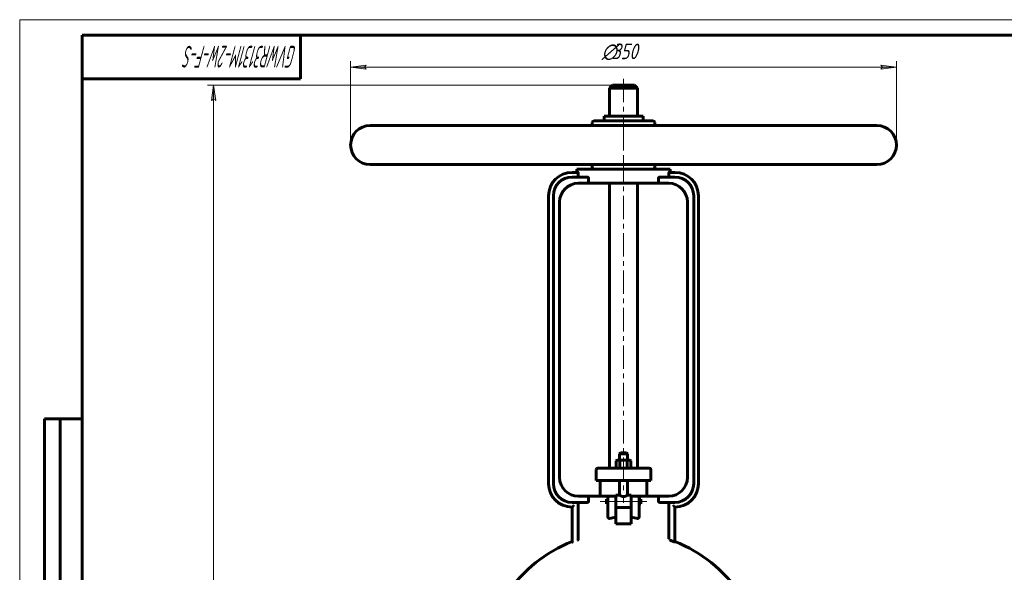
# Model space of a CAD drawing. Header units: millimetres. Extents: x 0 to 594, y 0 to 420.
# Tile 6 of 8: x 0 to 316, y 243 to 420. Entities that reach past the tile are written whole.
import ezdxf

# ---------------------------------------------------------------- set-up
doc = ezdxf.new("R2010")
doc.units = ezdxf.units.MM
for name, pattern in [('K5LT-1', [0]), ('K5LT_AXLED', [12, 7.5, -1.5, 1.5, -1.5]), ('K5LT_BASIC', [0]), ('K5LT_THIN', [0])]:
    doc.linetypes.add(name, pattern=pattern)
doc.layers.add('Системный слой', color=7, linetype='Continuous')
doc.layers.add('Системный слой (1)', color=251, linetype='Continuous', true_color=0x6c6c6c)
doc.styles.add('KDIMTEXTSTYLE', font='GOST_AU.SHX', dxfattribs={"width": 0.96, "oblique": 15, "height": 5})
doc.styles.add('KTEXTSTYLE', font='GOST_AU.SHX', dxfattribs={"width": 0.56, "height": 5})
doc.dimstyles.new('KDIMSTYLE (0.50)', dxfattribs={"dimtxt": 5, "dimasz": 1, "dimexe": 2, "dimexo": 0, "dimgap": 1, "dimtad": 1, "dimlfac": 2, "dimtxsty": 'KDIMTEXTSTYLE', "dimsah": 1, "dimcen": 0, "dimdle": 1, "dimadec": 0, "dimazin": 0, "dimtfac": 0.667, "dimtmove": 0, "dimatfit": 3, "dimfxl": 1, "dimtvp": 1, "dimtolj": 1, "dimtzin": 0, "dimarcsym": 0})

# ---------------------------------------------------------------- blocks, each defined once
blk = doc.blocks.new('U12')
at = {"layer": 'Системный слой (1)', "color": 143, "linetype": 'K5LT_BASIC', "lineweight": 60, "true_color": 0x33acca}
for p, q in [((193.61, 399.03), (190.11, 399.03)), ((197.11, 399.03), (193.61, 399.03))]:
    blk.add_line(p, q, dxfattribs=at)
blk = doc.blocks.new('U22')
at = {"layer": 'Системный слой (1)', "color": 143, "linetype": 'K5LT_BASIC', "lineweight": 60, "true_color": 0x33acca}
for p, q in [((199.11, 266.23), (199.11, 265.48)), ((199.11, 265.48), (199.11, 264.73))]:
    blk.add_line(p, q, dxfattribs=at)
blk = doc.blocks.new('U25')
at = {"layer": 'Системный слой (1)', "color": 143, "linetype": 'K5LT_BASIC', "lineweight": 60, "true_color": 0x33acca}
for start, end in [(111.5102, 145.8516), (34.1484, 68.4898)]:
    blk.add_arc((193.61, 210.72), 45, start, end, dxfattribs=at)
blk = doc.blocks.new('U26')
at = {"layer": 'Системный слой (1)', "color": 143, "linetype": 'K5LT_BASIC', "lineweight": 60, "true_color": 0x33acca}
for p, q in [((193.61, 281.03), (192.61, 281.03)), ((194.61, 281.03), (193.61, 281.03))]:
    blk.add_line(p, q, dxfattribs=at)
blk = doc.blocks.new('U32')
at = {"layer": 'Системный слой (1)', "color": 143, "linetype": 'K5LT_BASIC', "lineweight": 60, "true_color": 0x33acca}
for p, q in [((188.11, 265.48), (188.11, 266.23)), ((188.11, 264.73), (188.11, 265.48))]:
    blk.add_line(p, q, dxfattribs=at)
blk = doc.blocks.new('U34')
at = {"layer": 'Системный слой (1)', "color": 143, "linetype": 'K5LT_BASIC', "lineweight": 60, "true_color": 0x33acca}
for p, q in [((191.11, 267.48), (192.36, 267.48)), ((194.86, 267.48), (196.11, 267.48))]:
    blk.add_line(p, q, dxfattribs=at)
blk = doc.blocks.new('D7')
at = {"layer": 'Системный слой (1)'}
for points in [[(111.11, 404.08), (110.61, 404.74), (111.11, 405.4), (106.11, 404.74)], [(281.11, 404.74), (276.11, 405.4), (276.61, 404.74), (276.11, 404.08)]]:
    blk.add_hatch(color=7, dxfattribs=at).paths.add_polyline_path(points)
at = {"layer": 'Системный слой (1)', "color": 7, "linetype": 'K5LT_THIN', "lineweight": 18, "true_color": 0xffffff}
for p, q in [((106.11, 379.78), (106.11, 406.74)), ((106.11, 404.74), (111.11, 405.4)), ((111.11, 404.08), (106.11, 404.74)), ((111.11, 405.4), (110.61, 404.74)), ((110.61, 404.74), (111.11, 404.08)), ((276.61, 404.74), (276.11, 405.4)), ((276.11, 405.4), (281.11, 404.74)), ((281.11, 404.74), (276.11, 404.08)), ((276.11, 404.08), (276.61, 404.74)), ((281.11, 379.78), (281.11, 406.74))]:
    blk.add_line(p, q, dxfattribs=at)
blk.add_wipeout([(186.61, 405.74), (186.61, 413.13), (200.05, 413.13), (200.05, 405.74)]).dxf.layer = 'Системный слой (1)'
blk.add_line((106.11, 404.74), (281.11, 404.74), dxfattribs=at)
at = {"layer": 'Системный слой (1)', "color": 7, "char_height": 5, "attachment_point": 1, "style": 'KTEXTSTYLE'}
for s, insert in [('\\H5.0;\\W1.000;\\Q15;\\Q15;\\W0.960;∅', (186.61, 412.33)), ('\\H5.0;\\W1.000;\\Q15;\\Q15;\\W0.960;350', (189.92, 412.33))]:
    blk.add_mtext(s, dxfattribs=dict(at, insert=insert))
blk = doc.blocks.new('KDIMARROW_01')
at = {"layer": 'Системный слой'}
blk.add_hatch(color=0, dxfattribs=at).paths.add_polyline_path([(-5, -0.66), (0, 0), (-5, 0.66), (-4.5, 0)])
at = {"layer": 'Системный слой', "color": 0, "linetype": 'K5LT_THIN', "lineweight": 18}
for p, q in [((-4.5, 0), (-5, 0.66)), ((-5, 0.66), (0, 0)), ((0, 0), (-5, -0.66)), ((-5, -0.66), (-4.5, 0))]:
    blk.add_line(p, q, dxfattribs=at)
at = {"layer": 'Системный слой (1)', "color": 0, "linetype": 'K5LT_THIN', "lineweight": 18}
blk.add_line((193.61, 136.53), (193.11, 136.53), dxfattribs=at)
blk = doc.blocks.new('D8')
at = {"layer": 'Системный слой (1)'}
for points in [[(62.85, 394.03), (62.19, 399.03), (61.54, 394.03), (62.19, 394.53)], [(62.19, 74.03), (62.85, 79.03), (62.19, 78.53), (61.54, 79.03)]]:
    blk.add_hatch(color=7, dxfattribs=at).paths.add_polyline_path(points)
at = {"layer": 'Системный слой (1)', "color": 7, "linetype": 'K5LT_THIN', "lineweight": 18, "true_color": 0xffffff}
for p, q in [((197.11, 399.03), (60.19, 399.03)), ((61.54, 394.03), (62.19, 399.03)), ((62.19, 399.03), (62.85, 394.03)), ((62.19, 394.53), (61.54, 394.03)), ((62.85, 394.03), (62.19, 394.53)), ((62.19, 74.03), (61.54, 79.03)), ((61.54, 79.03), (62.19, 78.53)), ((62.19, 78.53), (62.85, 79.03)), ((62.85, 79.03), (62.19, 74.03)), ((122.11, 74.03), (60.19, 74.03))]:
    blk.add_line(p, q, dxfattribs=at)
blk.add_wipeout([(61.19, 230.99), (53.81, 230.99), (53.81, 241.63), (61.19, 241.63)]).dxf.layer = 'Системный слой (1)'
blk.add_line((62.19, 399.03), (62.19, 74.03), dxfattribs=at)
at = {"layer": 'Системный слой (1)', "color": 7, "insert": (54.61, 230.99), "char_height": 5, "attachment_point": 1, "rotation": 90, "style": 'KTEXTSTYLE'}
blk.add_mtext('\\H5.0;\\W1.000;\\Q15;\\Q15;\\W0.960;650', dxfattribs=at)
blk = doc.blocks.new('U60')
at = {"color": 7, "linetype": 'K5LT_THIN', "lineweight": 18, "true_color": 0xffffff}
for p, q in [((0, 0), (0, 420)), ((0, 420), (594, 420))]:
    blk.add_line(p, q, dxfattribs=at)
at = {"color": 143, "linetype": 'K5LT_BASIC', "lineweight": 60, "true_color": 0x33acca}
for p, q in [((20, 5), (20, 415)), ((20, 415), (589, 415)), ((90, 415), (90, 401)), ((90, 401), (20, 401)), ((8, 172), (8, 292)), ((20, 292), (8, 292)), ((13, 172), (13, 292))]:
    blk.add_line(p, q, dxfattribs=at)
at = {"color": 7, "insert": (88.88, 404.64), "char_height": 7, "attachment_point": 1, "rotation": 180, "style": 'KTEXTSTYLE'}
blk.add_mtext('\\H5.0;\\W1.000;\\Q15;\\Q15;\\W0.507;\\H7.00;GVWR3131M-2W-F-S', dxfattribs=at)

msp = doc.modelspace()

# ---------------------------------------------------------------- linework, layer by layer
at = {"layer": 'Системный слой (1)', "color": 30, "linetype": 'K5LT_AXLED', "lineweight": 18, "true_color": 0xff8000}
for p, q in [((193.6093, 401.0317), (193.6093, 384.0317)), ((193.6093, 385.5317), (193.6093, 374.0317)), ((193.6093, 375.5317), (193.6093, 265.0375)), ((186.1093, 265.4763), (190.6093, 265.4763)), ((189.1093, 265.4763), (198.1093, 265.4763)), ((196.6093, 265.4763), (201.1093, 265.4763))]:
    msp.add_line(p, q, dxfattribs=at)
at = {"layer": 'Системный слой (1)', "color": 143, "linetype": 'K5LT_BASIC', "lineweight": 60, "true_color": 0x33acca}
for p, q in [((190.1093, 399.0317), (189.1093, 398.0317)), ((189.1093, 398.0317), (193.6093, 398.0317)), ((189.1093, 389.0317), (189.1093, 398.0317)), ((193.6093, 398.0317), (198.1093, 398.0317)), ((197.1093, 399.0317), (198.1093, 398.0317)), ((198.1093, 389.0317), (198.1093, 398.0317)), ((187.3593, 389.0317), (199.8593, 389.0317)), ((187.3593, 387.5317), (187.3593, 389.0317)), ((199.8593, 387.5317), (199.8593, 389.0317)), ((274.8593, 386.0317), (112.3593, 386.0317)), ((183.6093, 386.0317), (183.6093, 387.0317)), ((203.1093, 387.5317), (184.1093, 387.5317)), ((203.6093, 386.0317), (203.6093, 387.0317)), ((274.8593, 373.5317), (112.3593, 373.5317)), ((183.6093, 372.5317), (183.6093, 373.5317)), ((203.6093, 372.5317), (203.6093, 373.5317)), ((178.9656, 371.0317), (177.1093, 371.0317)), ((182.0011, 369.5317), (177.1093, 369.5317)), ((178.6093, 371.0317), (178.6093, 372.0317)), ((178.6093, 372.0317), (208.6093, 372.0317)), ((179.0856, 370.0317), (179.0856, 370.5317)), ((210.1093, 369.5317), (205.2175, 369.5317)), ((208.133, 370.5317), (208.133, 370.0317)), ((210.1093, 371.0317), (208.253, 371.0317)), ((208.6093, 371.0317), (208.6093, 372.0317)), ((179.1093, 367.5317), (182.4289, 367.5317)), ((182.4289, 367.5317), (182.4289, 369.0317)), ((204.7896, 367.5317), (182.4289, 367.5317)), ((189.1093, 276.1567), (189.1093, 367.5317)), ((198.1093, 276.1567), (198.1093, 367.5317)), ((204.7896, 369.0317), (204.7896, 367.5317)), ((204.7896, 367.5317), (208.1093, 367.5317)), ((169.6093, 363.5317), (169.6093, 271.1567)), ((171.1093, 363.5317), (171.1093, 271.1567)), ((216.1093, 363.5317), (216.1093, 271.1567)), ((217.6093, 363.5317), (217.6093, 271.1567)), ((173.1093, 361.5317), (173.1093, 273.1567)), ((214.1093, 361.5317), (214.1093, 273.1567)), ((192.6093, 281.0317), (192.3593, 280.7817)), ((194.6093, 281.0317), (194.8593, 280.7817)), ((191.6093, 278.7067), (191.2999, 278.5281)), ((191.2999, 276.3354), (191.2999, 278.5281)), ((191.6093, 278.7067), (191.8772, 278.7067)), ((191.8772, 278.7067), (193.6093, 278.7067)), ((192.3593, 280.7817), (193.6093, 280.7817)), ((192.3593, 278.7067), (192.3593, 280.7817)), ((192.4546, 276.3354), (192.4546, 278.5281)), ((193.6093, 280.7817), (194.8593, 280.7817)), ((193.6093, 278.7067), (195.3413, 278.7067)), ((194.764, 276.3354), (194.764, 278.5281)), ((194.8593, 278.7067), (194.8593, 280.7817)), ((195.3413, 278.7067), (195.6093, 278.7067)), ((195.6093, 278.7067), (195.9187, 278.5281)), ((195.9187, 276.3354), (195.9187, 278.5281)), ((184.8593, 272.1567), (184.8593, 275.6567)), ((185.6437, 276.1567), (185.3593, 276.1567)), ((190.4713, 276.1567), (185.6437, 276.1567)), ((196.7472, 276.1567), (190.4713, 276.1567)), ((191.6093, 276.1567), (191.2999, 276.3354)), ((195.6093, 276.1567), (195.9187, 276.3354)), ((201.5748, 276.1567), (196.7472, 276.1567)), ((201.8593, 276.1567), (201.5748, 276.1567)), ((202.3593, 272.1567), (202.3593, 275.6567)), ((184.8593, 272.1567), (185.1609, 272.1567)), ((185.1609, 272.1567), (189.9886, 272.1567)), ((186.1093, 267.1567), (186.1093, 272.1567)), ((189.9886, 272.1567), (197.23, 272.1567)), ((192.3593, 267.4763), (192.3593, 272.1567)), ((194.8593, 267.4763), (194.8593, 272.1567)), ((197.23, 272.1567), (202.0576, 272.1567)), ((201.1093, 267.1567), (201.1093, 272.1567)), ((202.0576, 272.1567), (202.3593, 272.1567)), ((183.1093, 267.1567), (179.1093, 267.1567)), ((182.4289, 266.6567), (182.4289, 265.6567)), ((189.1093, 267.1567), (183.1093, 267.1567)), ((188.1093, 266.2263), (188.6093, 266.2263)), ((188.6093, 266.6567), (188.6093, 264.8247)), ((191.1093, 267.1567), (189.1093, 267.1567)), ((191.1093, 267.4763), (191.1093, 267.1289)), ((191.1093, 264.4333), (191.1093, 267.1289)), ((196.1093, 267.4763), (196.1093, 267.1289)), ((198.1093, 267.1567), (196.1093, 267.1567)), ((196.1093, 267.1289), (196.1093, 264.4333)), ((204.1093, 267.1567), (198.1093, 267.1567)), ((198.6093, 264.8247), (198.6093, 266.6567)), ((198.6093, 266.2263), (199.1093, 266.2263)), ((208.1093, 267.1567), (204.1093, 267.1567)), ((204.7896, 265.6567), (204.7896, 266.6567)), ((177.1093, 265.1567), (182.0011, 265.1567)), ((177.1093, 263.6567), (177.1093, 253.0988)), ((179.0856, 264.6567), (179.0856, 253.6272)), ((188.1093, 264.7263), (188.6093, 264.7263)), ((188.6093, 264.8247), (188.6093, 260.5191)), ((191.1093, 264.4333), (191.1093, 263.5001)), ((191.1093, 260.3502), (191.1093, 263.5001)), ((191.1093, 263.4763), (196.1093, 263.4763)), ((196.1093, 264.4333), (196.1093, 263.5001)), ((196.1093, 263.5001), (196.1093, 260.3502)), ((198.6093, 260.5191), (198.6093, 264.8247)), ((198.6093, 264.7263), (199.1093, 264.7263)), ((205.2175, 265.1567), (210.1093, 265.1567)), ((208.133, 253.4959), (208.133, 264.6567)), ((210.1093, 252.4569), (210.1093, 263.6567)), ((191.1093, 258.2817), (191.1093, 260.3502)), ((196.1093, 260.3502), (196.1093, 258.2817)), ((196.1093, 258.2817), (191.1093, 258.2817)), ((177.1093, 253.0988), (177.1093, 252.4399))]:
    msp.add_line(p, q, dxfattribs=at)
for centre, radius, start, end in [((112.3593, 379.7817), 6.25, 90, 270), ((184.1093, 387.0317), 0.5, 90, 180), ((203.1093, 387.0317), 0.5, 0, 90), ((274.8593, 379.7817), 6.25, 270, 90), ((177.1093, 363.5317), 7.5, 90, 180), ((177.1093, 363.5317), 6, 90, 180), ((184.1093, 372.5317), 0.5, 180, 270), ((203.1093, 372.5317), 0.5, 270, 0), ((210.1093, 363.5317), 7.5, 0, 90), ((210.1093, 363.5317), 6, 0, 90), ((179.1093, 361.5317), 6, 90, 180), ((208.1093, 361.5317), 6, 0, 90), ((185.3593, 275.6567), 0.5, 90, 180), ((201.8593, 275.6567), 0.5, 0, 90), ((179.1093, 273.1567), 6, 180, 270), ((208.1093, 273.1567), 6, 270, 0), ((177.1093, 271.1567), 7.5, 180, 270), ((177.1093, 271.1567), 6, 180, 270), ((210.1093, 271.1567), 6, 270, 0), ((210.1093, 271.1567), 7.5, 270, 0), ((189.1093, 266.6567), 0.5, 90, 180), ((198.1093, 266.6567), 0.5, 0, 90), ((193.6093, 210.7174), 44.8435, 69.096406, 70.64244)]:
    msp.add_arc(centre, radius, start, end, dxfattribs=at)
for start_param, end_param in [(4.87983706, 5.01708163), (4.40769633, 4.5449409)]:
    msp.add_ellipse((193.6093, 250.4901), major_axis=(-15, 0), ratio=0.66666667, start_param=start_param, end_param=end_param, dxfattribs=at)
for points, knots in [([(178.9656, 371.0317), (178.9711, 371.0317), (178.9821, 371.0281), (179.0008, 371.0097), (179.0182, 370.9789), (179.0333, 370.9394), (179.0428, 370.9078), (179.0505, 370.8778), (179.0574, 370.8471), (179.0637, 370.8129), (179.0696, 370.775), (179.0763, 370.7226), (179.0836, 370.6388), (179.0856, 370.5692), (179.0856, 370.5317)], [0, 0, 0, 0, 1.50897602, 2.85732691, 4.772001, 5.9989898, 7.06928199, 7.68638813, 8.55024532, 9.50701008, 10.10607958, 11.05663994, 12.79257324, 15, 15, 15, 15]), ([(179.0856, 370.0317), (179.0856, 369.9933), (179.0873, 369.934), (179.0939, 369.8505), (179.1006, 369.7955), (179.1096, 369.7408), (179.1183, 369.7), (179.1265, 369.6695), (179.1348, 369.6421), (179.1471, 369.608), (179.166, 369.5714), (179.1875, 369.5456), (179.2069, 369.5338), (179.2189, 369.5317), (179.2239, 369.5317)], [0, 0, 0, 0, 2.24703565, 3.34504904, 4.83324019, 5.60634463, 6.96019524, 7.81780387, 8.17219897, 9.38681017, 11.06359566, 12.54780493, 13.95195161, 15, 15, 15, 15]), ([(182.0011, 369.5317), (182.0224, 369.5317), (182.0619, 369.5281), (182.1242, 369.5111), (182.188, 369.4816), (182.2452, 369.4408), (182.2873, 369.3999), (182.3139, 369.3688), (182.3322, 369.3441), (182.351, 369.3155), (182.3681, 369.2854), (182.3863, 369.2465), (182.4024, 369.2041), (182.418, 369.1478), (182.4272, 369.0882), (182.4289, 369.0481), (182.4289, 369.0317)], [0, 0, 0, 0, 1.95387468, 3.5092984, 5.40393937, 7.53998173, 8.81170285, 9.68692247, 10.46754881, 10.94668925, 11.98875089, 12.66486016, 13.56133282, 14.68909358, 16.04713853, 17, 17, 17, 17]), ([(204.7896, 369.0317), (204.7896, 369.0505), (204.7915, 369.0881), (204.7985, 369.1335), (204.8079, 369.175), (204.8216, 369.2211), (204.8444, 369.275), (204.8697, 369.3194), (204.8932, 369.3539), (204.9169, 369.3839), (204.9465, 369.4154), (204.9804, 369.4453), (205.0262, 369.478), (205.0851, 369.5082), (205.1533, 369.5279), (205.1974, 369.5317), (205.2175, 369.5317)], [0, 0, 0, 0, 1.09322398, 2.16357092, 2.62686896, 3.54480969, 4.96118065, 6.13319312, 6.79557026, 7.76812179, 8.83455351, 9.9515855, 11.10176544, 13.08196588, 15.15233106, 17, 17, 17, 17]), ([(207.9946, 369.5317), (208.002, 369.5317), (208.0164, 369.5354), (208.04, 369.5541), (208.0607, 369.5853), (208.0774, 369.6238), (208.0875, 369.6537), (208.0953, 369.681), (208.1009, 369.7039), (208.1074, 369.7342), (208.1141, 369.7705), (208.1209, 369.8193), (208.1269, 369.876), (208.1317, 369.9475), (208.133, 370.0019), (208.133, 370.0317)], [0, 0, 0, 0, 1.64020696, 3.10290075, 5.16778989, 6.48184678, 7.46019021, 8.1161277, 8.98211405, 9.41214888, 10.52615584, 11.63265443, 12.70436999, 14.13704272, 16, 16, 16, 16]), ([(208.133, 370.5317), (208.133, 370.5701), (208.1347, 370.6295), (208.1413, 370.7131), (208.1478, 370.7682), (208.1565, 370.8231), (208.1646, 370.8639), (208.1722, 370.8946), (208.1798, 370.9219), (208.1909, 370.956), (208.2071, 370.9924), (208.2249, 371.0179), (208.2401, 371.0297), (208.2492, 371.0317), (208.253, 371.0317)], [0, 0, 0, 0, 2.25961629, 3.36477591, 4.86395425, 5.64298724, 7.00683073, 7.86993881, 8.22611126, 9.44386707, 11.11532034, 12.58672634, 13.97005848, 15, 15, 15, 15]), ([(191.8772, 278.7067), (191.8357, 278.7067), (191.7564, 278.701), (191.6352, 278.676), (191.4881, 278.6268), (191.3735, 278.5706), (191.2999, 278.5281)], [0, 0, 0, 0, 1.56500174, 3.0195253, 4.59093933, 7, 7, 7, 7]), ([(192.4546, 278.5281), (192.3916, 278.5644), (192.2856, 278.6178), (192.1526, 278.666), (192.0423, 278.693), (191.9543, 278.7047), (191.8981, 278.7067), (191.8772, 278.7067)], [0, 0, 0, 0, 2.35900254, 4.17100942, 5.56387852, 7.10137524, 8, 8, 8, 8]), ([(195.3413, 278.7067), (195.2998, 278.7067), (195.2205, 278.701), (195.0993, 278.676), (194.9522, 278.6268), (194.8376, 278.5706), (194.764, 278.5281)], [0, 0, 0, 0, 1.56500174, 3.0195253, 4.59093933, 7, 7, 7, 7]), ([(195.9187, 278.5281), (195.8557, 278.5644), (195.7497, 278.6178), (195.6167, 278.666), (195.5064, 278.693), (195.4184, 278.7047), (195.3622, 278.7067), (195.3413, 278.7067)], [0, 0, 0, 0, 2.35900254, 4.17100942, 5.56387852, 7.10137524, 8, 8, 8, 8]), ([(191.2999, 276.3354), (191.3628, 276.299), (191.4688, 276.2457), (191.6019, 276.1975), (191.7121, 276.1705), (191.8002, 276.1588), (191.8564, 276.1567), (191.8772, 276.1567)], [0, 0, 0, 0, 2.35900254, 4.17100942, 5.56387852, 7.10137524, 8, 8, 8, 8]), ([(191.8772, 276.1567), (191.9187, 276.1567), (191.9981, 276.1625), (192.1192, 276.1875), (192.2664, 276.2367), (192.381, 276.2929), (192.4546, 276.3354)], [0, 0, 0, 0, 1.56500174, 3.0195253, 4.59093933, 7, 7, 7, 7]), ([(194.764, 276.3354), (194.8269, 276.299), (194.9329, 276.2457), (195.066, 276.1975), (195.1762, 276.1705), (195.2643, 276.1588), (195.3205, 276.1567), (195.3413, 276.1567)], [0, 0, 0, 0, 2.35900254, 4.17100942, 5.56387852, 7.10137524, 8, 8, 8, 8]), ([(195.3413, 276.1567), (195.3829, 276.1567), (195.4622, 276.1625), (195.5834, 276.1875), (195.7305, 276.2367), (195.8451, 276.2929), (195.9187, 276.3354)], [0, 0, 0, 0, 1.56500174, 3.0195253, 4.59093933, 7, 7, 7, 7]), ([(182.4289, 265.6567), (182.4289, 265.638), (182.427, 265.6004), (182.4201, 265.5549), (182.4106, 265.5134), (182.3969, 265.4674), (182.3741, 265.4134), (182.3489, 265.3691), (182.3253, 265.3345), (182.3016, 265.3045), (182.272, 265.273), (182.2381, 265.2432), (182.1923, 265.2105), (182.1335, 265.1802), (182.0653, 265.1606), (182.0212, 265.1567), (182.0011, 265.1567)], [0, 0, 0, 0, 1.09322398, 2.16357092, 2.62686896, 3.54480969, 4.96118065, 6.13319312, 6.79557026, 7.76812179, 8.83455351, 9.9515855, 11.10176544, 13.08196588, 15.15233106, 17, 17, 17, 17]), ([(194.8593, 267.4763), (194.8592, 267.4762), (194.8492, 267.47), (194.8065, 267.4436), (194.7434, 267.4056), (194.6573, 267.3562), (194.5659, 267.3067), (194.4568, 267.2519), (194.3415, 267.1993), (194.2255, 267.1538), (194.132, 267.1222), (194.0429, 267.0957), (193.9336, 267.0692), (193.8037, 267.0477), (193.6729, 267.0371), (193.5452, 267.0371), (193.4253, 267.0469), (193.2984, 267.0665), (193.1615, 267.0983), (193.024, 267.1421), (192.9139, 267.1847), (192.8089, 267.2299), (192.7146, 267.275), (192.6156, 267.3264), (192.5228, 267.3778), (192.4437, 267.4244), (192.3952, 267.454), (192.3664, 267.4718), (192.3593, 267.4762), (192.3593, 267.4763)], [0, 0, 0, 0, 1.49507135, 2.75551044, 4.2136036, 5.41993119, 6.80111181, 7.75631926, 9.12733622, 10.31385798, 10.95411205, 11.55423862, 12.54330313, 13.57621351, 14.53996688, 15.47119346, 16.41244764, 17.22360251, 18.37896966, 19.66951167, 20.71569766, 21.39860349, 22.74141462, 23.7206183, 24.94979457, 26.5643928, 27.85120329, 28.64623879, 30, 30, 30, 30]), ([(205.2175, 265.1567), (205.1962, 265.1567), (205.1566, 265.1604), (205.0944, 265.1774), (205.0305, 265.2069), (204.9733, 265.2476), (204.9312, 265.2886), (204.9046, 265.3196), (204.8864, 265.3443), (204.8675, 265.373), (204.8504, 265.4031), (204.8323, 265.442), (204.8161, 265.4844), (204.8005, 265.5407), (204.7914, 265.6003), (204.7896, 265.6404), (204.7896, 265.6567)], [0, 0, 0, 0, 1.95387468, 3.5092984, 5.40393937, 7.53998173, 8.81170285, 9.68692247, 10.46754881, 10.94668925, 11.98875089, 12.66486016, 13.56133282, 14.68909358, 16.04713853, 17, 17, 17, 17]), ([(177.6093, 264.1746), (177.5648, 264.1269), (177.487, 264.0442), (177.3796, 263.9319), (177.2966, 263.8463), (177.2314, 263.7798), (177.1901, 263.738), (177.162, 263.7096), (177.142, 263.6896), (177.125, 263.6725), (177.1125, 263.66), (177.1093, 263.6568), (177.1093, 263.6567)], [0, 0, 0, 0, 2.61818936, 4.53379203, 6.43673911, 7.85547841, 9.05170227, 9.70081835, 10.43578059, 11.19788467, 12.01465483, 13, 13, 13, 13]), ([(179.2239, 265.1567), (179.2165, 265.1567), (179.2022, 265.1531), (179.1786, 265.1343), (179.1578, 265.1032), (179.1411, 265.0646), (179.1311, 265.0348), (179.1233, 265.0074), (179.1176, 264.9846), (179.1111, 264.9543), (179.1045, 264.918), (179.0976, 264.8691), (179.0916, 264.8124), (179.0868, 264.7409), (179.0856, 264.6865), (179.0856, 264.6567)], [0, 0, 0, 0, 1.64020696, 3.10290075, 5.16778989, 6.48184678, 7.46019021, 8.1161277, 8.98211405, 9.41214888, 10.52615584, 11.63265443, 12.70436999, 14.13704272, 16, 16, 16, 16]), ([(208.133, 264.6567), (208.133, 264.6951), (208.1312, 264.7544), (208.1246, 264.8379), (208.1179, 264.893), (208.1089, 264.9477), (208.1003, 264.9884), (208.0921, 265.019), (208.0838, 265.0463), (208.0714, 265.0804), (208.0526, 265.117), (208.031, 265.1428), (208.0117, 265.1547), (207.9997, 265.1567), (207.9946, 265.1567)], [0, 0, 0, 0, 2.24703565, 3.34504904, 4.83324019, 5.60634463, 6.96019524, 7.81780387, 8.17219897, 9.38681017, 11.06359566, 12.54780493, 13.95195161, 15, 15, 15, 15]), ([(209.6093, 264.1746), (209.6537, 264.1269), (209.7315, 264.0442), (209.8389, 263.9319), (209.922, 263.8463), (209.9872, 263.7798), (210.0284, 263.738), (210.0565, 263.7096), (210.0765, 263.6896), (210.0935, 263.6725), (210.106, 263.66), (210.1092, 263.6568), (210.1093, 263.6567)], [0, 0, 0, 0, 2.61818936, 4.53379203, 6.43673911, 7.85547841, 9.05170227, 9.70081835, 10.43578059, 11.19788467, 12.01465483, 13, 13, 13, 13]), ([(189.1093, 260.0295), (189.0958, 260.0269), (189.0789, 260.0239), (189.0583, 260.0218), (189.0354, 260.0201), (189.0126, 260.02), (188.9788, 260.0223), (188.9562, 260.0252), (188.9227, 260.0324), (188.8912, 260.0419), (188.8581, 260.056), (188.8317, 260.07), (188.8067, 260.0857), (188.7848, 260.102), (188.7653, 260.1189), (188.7495, 260.134), (188.7243, 260.1611), (188.6967, 260.1979), (188.6751, 260.2358), (188.6601, 260.2664), (188.6501, 260.2901), (188.6383, 260.3229), (188.63, 260.3515), (188.6211, 260.3899), (188.6157, 260.4223), (188.6105, 260.4685), (188.6093, 260.4981), (188.6093, 260.5191)], [0, 0, 0, 0, 1.49292455, 1.85450166, 2.21070083, 3.93014385, 4.25018068, 5.75898928, 6.3163453, 7.83105754, 9.19669299, 10.07777982, 10.96794686, 12.30409518, 12.97834326, 13.7307808, 14.64359198, 16.92011266, 18.49452929, 19.07994648, 20.36838012, 21.06828794, 22.5501914, 23.32839147, 24.97154332, 25.81490579, 28, 28, 28, 28]), ([(198.6093, 260.5191), (198.6091, 260.5037), (198.6085, 260.483), (198.6063, 260.4522), (198.6029, 260.423), (198.5981, 260.3939), (198.5928, 260.3698), (198.5856, 260.3403), (198.5768, 260.312), (198.5615, 260.2729), (198.5468, 260.2412), (198.5227, 260.2), (198.4997, 260.1682), (198.4778, 260.1431), (198.4602, 260.1253), (198.4451, 260.1116), (198.4243, 260.0947), (198.4007, 260.078), (198.3703, 260.0609), (198.3251, 260.0401), (198.2851, 260.029), (198.24, 260.0222), (198.2184, 260.0205), (198.1859, 260.0201), (198.1639, 260.0213), (198.1356, 260.0245), (198.1202, 260.0273), (198.1093, 260.0295)], [0, 0, 0, 0, 1.60735497, 2.12010559, 3.12506269, 4.5649335, 5.05668431, 5.57313977, 7.58150776, 7.98804575, 9.77158222, 11.09535446, 12.85636678, 13.82695903, 14.61472748, 15.53406846, 16.01530853, 17.47796166, 18.58345366, 19.68249953, 22.68461335, 22.88857767, 24.45778522, 24.94987407, 26.31101368, 26.78191097, 28, 28, 28, 28]), ([(178.8671, 253.0258), (178.8956, 253.0398), (178.9359, 253.0678), (178.9854, 253.1211), (179.0195, 253.1704), (179.0478, 253.2268), (179.0669, 253.2805), (179.0797, 253.3322), (179.0907, 253.4007), (179.0923, 253.4571), (179.0897, 253.4959)], [0, 0, 0, 0, 2.37337091, 3.55134585, 4.9693868, 6.24493017, 7.37730435, 8.2247886, 9.14384116, 11, 11, 11, 11]), ([(210.1093, 252.4569), (210.1093, 252.4551), (210.1065, 252.453), (210.091, 252.4528), (210.0632, 252.4577), (210.0285, 252.4666), (209.9948, 252.4759), (209.9575, 252.487), (209.8943, 252.5071), (209.8258, 252.5302), (209.7257, 252.5656), (209.6543, 252.5922), (209.6093, 252.6094)], [0, 0, 0, 0, 1.17702986, 2.00532819, 3.85656576, 4.8900218, 5.2111423, 6.67731344, 7.7046032, 9.36258958, 10.56816685, 13, 13, 13, 13]), ([(177.4295, 252.4971), (177.4135, 252.4927), (177.3824, 252.4841), (177.3434, 252.4737), (177.3164, 252.4669), (177.2995, 252.4627), (177.2761, 252.457), (177.251, 252.451), (177.2286, 252.4461), (177.2012, 252.4404), (177.1801, 252.4364), (177.1554, 252.4331), (177.1433, 252.4319), (177.1309, 252.4315), (177.1216, 252.4319), (177.1157, 252.4332), (177.1107, 252.4357), (177.1096, 252.4377), (177.1093, 252.4399)], [0, 0, 0, 0, 1.6627887, 3.27542486, 4.31220232, 4.82213213, 5.32130342, 7.2315404, 8.12319633, 8.55845321, 11.3984976, 11.78810732, 13.66935276, 14.2677062, 15.4005751, 16.90285742, 17.18273442, 19, 19, 19, 19])]:
    msp.add_open_spline(points, degree=3, knots=knots, dxfattribs=at)
at = {"layer": 'Системный слой (1)', "color": 7, "linetype": 'K5LT-1'}
for points, knots in [([(193.6093, 278.7067), (193.5883, 278.7067), (193.5466, 278.7064), (193.4841, 278.7047), (193.4216, 278.7018), (193.3382, 278.6966), (193.234, 278.6873), (193.1288, 278.6743), (193.0436, 278.6616), (192.9793, 278.651), (192.9144, 278.6392), (192.8549, 278.6275), (192.8011, 278.6161), (192.7373, 278.602), (192.6726, 278.5866), (192.6068, 278.5699), (192.5568, 278.5567), (192.5057, 278.5427), (192.4716, 278.533), (192.4546, 278.5281)], [0.234283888, 0.234283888, 0.234283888, 0.234283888, 0.24751712, 0.260750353, 0.273983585, 0.287216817, 0.313683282, 0.340149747, 0.35338298, 0.366616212, 0.379849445, 0.393082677, 0.402518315, 0.411953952, 0.430825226, 0.440260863, 0.449696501, 0.459132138, 0.468567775, 0.468567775, 0.468567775, 0.468567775]), ([(194.764, 278.5281), (194.7452, 278.5335), (194.7072, 278.5443), (194.6499, 278.5599), (194.5929, 278.5747), (194.537, 278.5887), (194.4823, 278.6016), (194.4281, 278.6138), (194.3746, 278.6252), (194.3163, 278.6368), (194.2532, 278.6485), (194.1858, 278.6599), (194.119, 278.67), (194.056, 278.6784), (193.9967, 278.6854), (193.9227, 278.693), (193.8306, 278.7003), (193.7201, 278.7055), (193.6463, 278.7067), (193.6093, 278.7067)], [0, 0, 0, 0, 0.010652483, 0.021304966, 0.031957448, 0.042609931, 0.053262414, 0.063914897, 0.07456738, 0.085219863, 0.099075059, 0.112930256, 0.126785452, 0.140640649, 0.152346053, 0.164051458, 0.187462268, 0.210873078, 0.234283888, 0.234283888, 0.234283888, 0.234283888]), ([(192.4546, 276.3354), (192.4734, 276.3299), (192.5113, 276.3192), (192.5686, 276.3036), (192.6256, 276.2887), (192.6815, 276.2748), (192.7363, 276.2618), (192.7904, 276.2497), (192.8439, 276.2383), (192.9022, 276.2266), (192.9653, 276.2149), (193.0328, 276.2036), (193.0996, 276.1934), (193.1626, 276.185), (193.2218, 276.1781), (193.2958, 276.1705), (193.3879, 276.1632), (193.4985, 276.1579), (193.5723, 276.1567), (193.6093, 276.1567)], [0, 0, 0, 0, 0.010652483, 0.021304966, 0.031957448, 0.042609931, 0.053262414, 0.063914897, 0.07456738, 0.085219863, 0.099075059, 0.112930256, 0.126785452, 0.140640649, 0.152346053, 0.164051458, 0.187462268, 0.210873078, 0.234283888, 0.234283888, 0.234283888, 0.234283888]), ([(193.6093, 276.1567), (193.6302, 276.1567), (193.672, 276.1571), (193.7345, 276.1588), (193.7969, 276.1616), (193.8803, 276.1669), (193.9846, 276.1762), (194.0897, 276.1892), (194.175, 276.2019), (194.2393, 276.2125), (194.3042, 276.2243), (194.3636, 276.236), (194.4174, 276.2473), (194.4812, 276.2615), (194.5459, 276.2769), (194.6118, 276.2936), (194.6617, 276.3068), (194.7128, 276.3208), (194.747, 276.3304), (194.764, 276.3354)], [0.234283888, 0.234283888, 0.234283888, 0.234283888, 0.24751712, 0.260750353, 0.273983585, 0.287216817, 0.313683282, 0.340149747, 0.35338298, 0.366616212, 0.379849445, 0.393082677, 0.402518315, 0.411953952, 0.430825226, 0.440260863, 0.449696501, 0.459132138, 0.468567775, 0.468567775, 0.468567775, 0.468567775]), ([(182.4289, 266.6567), (182.4289, 266.6624), (182.4292, 266.6738), (182.4304, 266.6911), (182.4324, 266.7089), (182.435, 266.7241), (182.4376, 266.737), (182.4401, 266.7477), (182.444, 266.7627), (182.45, 266.7819), (182.4585, 266.8041), (182.466, 266.8208), (182.4714, 266.8318), (182.4747, 266.8382), (182.48, 266.8481), (182.4865, 266.8594), (182.4941, 266.8716), (182.5011, 266.8823), (182.5088, 266.8933), (182.5169, 266.9042), (182.5253, 266.9148), (182.5339, 266.9251), (182.5458, 266.9387), (182.5583, 266.9518), (182.571, 266.9641), (182.5839, 266.976), (182.5961, 266.9866), (182.6075, 266.9959), (182.6175, 267.0038), (182.6304, 267.0135), (182.6465, 267.0248), (182.6617, 267.0348), (182.6754, 267.0433), (182.6876, 267.0505), (182.7, 267.0575), (182.7169, 267.0666), (182.7341, 267.0751), (182.7513, 267.0831), (182.7682, 267.0905), (182.7866, 267.098), (182.8035, 267.1043), (182.8146, 267.1083), (182.822, 267.1108), (182.8286, 267.113), (182.8362, 267.1155), (182.8459, 267.1185), (182.8578, 267.122), (182.8705, 267.1256), (182.8841, 267.1292), (182.8999, 267.133), (182.9171, 267.1369), (182.9418, 267.1418), (182.967, 267.1461), (182.9891, 267.1491), (183.0016, 267.1506), (183.0162, 267.1522), (183.0361, 267.154), (183.061, 267.1556), (183.0815, 267.1564), (183.0975, 267.1567), (183.1053, 267.1567), (183.1093, 267.1567)], [0, 0, 0, 0, 0.003352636, 0.006705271, 0.010057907, 0.013410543, 0.015224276, 0.017354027, 0.019483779, 0.023743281, 0.02841874, 0.033094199, 0.034376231, 0.035658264, 0.03741809, 0.040937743, 0.043117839, 0.045604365, 0.04809089, 0.050577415, 0.05306394, 0.055550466, 0.058036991, 0.063010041, 0.06554331, 0.068076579, 0.073143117, 0.075006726, 0.076870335, 0.080597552, 0.08432477, 0.088051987, 0.090663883, 0.093275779, 0.09590047, 0.09852516, 0.103774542, 0.106399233, 0.109023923, 0.114273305, 0.117743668, 0.119478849, 0.12121403, 0.122398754, 0.123583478, 0.125952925, 0.128322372, 0.13069182, 0.133484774, 0.136277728, 0.13976892, 0.143260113, 0.150242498, 0.153721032, 0.155460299, 0.157199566, 0.161895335, 0.166591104, 0.171286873, 0.173634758, 0.175982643, 0.175982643, 0.175982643, 0.175982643]), ([(204.1093, 267.1567), (204.1213, 267.1567), (204.1393, 267.1564), (204.1636, 267.1552), (204.182, 267.154), (204.2007, 267.1524), (204.2197, 267.1503), (204.2387, 267.1479), (204.2577, 267.145), (204.2764, 267.1418), (204.3014, 267.137), (204.3416, 267.1278), (204.3766, 267.1176), (204.4025, 267.1088), (204.4221, 267.1018), (204.4436, 267.0934), (204.4664, 267.0835), (204.4802, 267.0771), (204.4939, 267.0704), (204.5073, 267.0635), (204.5207, 267.0563), (204.5384, 267.0462), (204.5561, 267.0353), (204.5738, 267.0235), (204.5878, 267.0137), (204.6018, 267.0032), (204.6131, 266.9943), (204.622, 266.987), (204.6313, 266.979), (204.641, 266.9702), (204.6511, 266.9607), (204.6594, 266.9525), (204.6684, 266.9432), (204.678, 266.9327), (204.6874, 266.9219), (204.6964, 266.9109), (204.7051, 266.8996), (204.7162, 266.8842), (204.7282, 266.866), (204.7383, 266.8487), (204.7451, 266.8359), (204.7495, 266.8271), (204.7533, 266.8189), (204.7579, 266.8088), (204.762, 266.7987), (204.7658, 266.7888), (204.7689, 266.7801), (204.7725, 266.7693), (204.7762, 266.7566), (204.7794, 266.7441), (204.782, 266.732), (204.7843, 266.7198), (204.7862, 266.7073), (204.7878, 266.6945), (204.7888, 266.6817), (204.7895, 266.6691), (204.7896, 266.6609), (204.7896, 266.6567)], [0.534062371, 0.534062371, 0.534062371, 0.534062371, 0.541070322, 0.544574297, 0.548078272, 0.551582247, 0.555086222, 0.558590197, 0.562094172, 0.565598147, 0.569102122, 0.576110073, 0.588278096, 0.590281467, 0.592284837, 0.600663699, 0.603456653, 0.606249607, 0.609042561, 0.611835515, 0.614628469, 0.617421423, 0.623007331, 0.626021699, 0.629397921, 0.632774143, 0.636150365, 0.637838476, 0.639526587, 0.643463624, 0.645432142, 0.64740066, 0.65002535, 0.652650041, 0.655274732, 0.657899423, 0.660524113, 0.663148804, 0.668398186, 0.672635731, 0.674754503, 0.676873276, 0.678495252, 0.680117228, 0.68336118, 0.684726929, 0.686092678, 0.688579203, 0.691065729, 0.693362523, 0.695659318, 0.697956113, 0.700252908, 0.702700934, 0.705148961, 0.707596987, 0.710045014, 0.710045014, 0.710045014, 0.710045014]), ([(208.133, 253.4959), (208.133, 253.489), (208.1333, 253.4751), (208.1346, 253.4541), (208.137, 253.4324), (208.1395, 253.416), (208.1415, 253.4052), (208.1431, 253.3972), (208.1454, 253.3865), (208.1498, 253.3686), (208.1559, 253.3479), (208.1625, 253.329), (208.1678, 253.3151), (208.1718, 253.3057), (208.1755, 253.297), (208.1792, 253.289), (208.1831, 253.2809), (208.1873, 253.2725), (208.1919, 253.2639), (208.1969, 253.2549), (208.2021, 253.246), (208.2074, 253.2372), (208.213, 253.2284), (208.2207, 253.2169), (208.229, 253.2054), (208.2376, 253.1941), (208.2451, 253.1846), (208.2537, 253.1744), (208.2634, 253.1636), (208.2733, 253.1531), (208.282, 253.1444), (208.2896, 253.1371), (208.2961, 253.1311), (208.3028, 253.1251), (208.31, 253.1189), (208.3176, 253.1126), (208.3257, 253.1062), (208.3339, 253.0999), (208.3423, 253.0938), (208.3508, 253.0878), (208.3625, 253.08), (208.3746, 253.0724), (208.387, 253.0651), (208.3978, 253.0591), (208.4098, 253.0528), (208.4231, 253.0463), (208.4364, 253.0402), (208.4472, 253.0357), (208.4554, 253.0324), (208.4612, 253.0302), (208.4672, 253.0279), (208.4712, 253.0265), (208.4732, 253.0258)], [0.300747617, 0.300747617, 0.300747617, 0.300747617, 0.304805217, 0.308862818, 0.312920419, 0.316978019, 0.317977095, 0.318976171, 0.321504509, 0.324032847, 0.329089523, 0.333430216, 0.335600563, 0.337770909, 0.339494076, 0.341217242, 0.342940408, 0.344663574, 0.346571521, 0.348479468, 0.350387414, 0.352295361, 0.354203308, 0.356111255, 0.359927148, 0.361933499, 0.363939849, 0.366714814, 0.369489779, 0.372264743, 0.375039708, 0.376772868, 0.378506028, 0.380239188, 0.381972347, 0.383893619, 0.38581489, 0.387736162, 0.389657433, 0.391578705, 0.393499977, 0.39734252, 0.399384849, 0.401427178, 0.404243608, 0.407060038, 0.409876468, 0.412692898, 0.413927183, 0.415161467, 0.416395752, 0.417630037, 0.417630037, 0.417630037, 0.417630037])]:
    msp.add_open_spline(points, degree=3, knots=knots, dxfattribs=at)
at = {"layer": 'Системный слой (1)', "color": 143, "linetype": 'K5LT_BASIC', "lineweight": 60, "true_color": 0x33acca}
msp.add_open_spline([(179.0856, 253.6272), (179.0856, 253.5828), (179.087, 253.5386), (179.0897, 253.4959)], degree=3, dxfattribs=at)

# ---------------------------------------------------------------- block references
at = {"layer": 'Системный слой (1)'}
for name in ['U12', 'U26', 'U32', 'U34', 'U22', 'U25']:
    msp.add_blockref(name, (0, 0), dxfattribs=at)

# ---------------------------------------------------------------- next in the draw order: dimensions: what is measured, and where the dimension line sits
at = {"layer": 'Системный слой (1)', "color": 7}
dim = msp.add_linear_dim(base=(106.1093, 404.7431), p1=(281.1093, 379.7817), p2=(106.1093, 379.7817), dimstyle='KDIMSTYLE (0.50)', override={"dimexo": 0, "dimpost": '\\H5.0;\\W0.960;\\Q15;∅<>', "dimblk1": 'KDIMARROW_01', "dimblk2": 'KDIMARROW_01', "dimse1": 0, "dimse2": 0, "dimclrt": 7, "dimtol": 1, "dimtp": 0, "dimtm": 0, "dimtdec": 5, "dimtolj": 1}, dxfattribs=at)
dim.commit()
dim.dimension.update_dxf_attribs({"geometry": 'D7', "text_midpoint": (193.6093, 404.7431), "dimtype": 160})

# ---------------------------------------------------------------- next in the draw order: dimensions: what is measured, and where the dimension line sits
dim = msp.add_linear_dim(base=(62.1947, 399.0317), p1=(122.1093, 74.0317), p2=(197.1093, 399.0317), angle=90, dimstyle='KDIMSTYLE (0.50)', override={"dimexo": 0, "dimpost": '\\H5.0;\\W0.960;\\Q15;<>', "dimblk1": 'KDIMARROW_01', "dimblk2": 'KDIMARROW_01', "dimse1": 0, "dimse2": 0, "dimclrt": 7, "dimtol": 1, "dimtp": 0, "dimtm": 0, "dimtdec": 5, "dimtolj": 1}, dxfattribs=at)
dim.commit()
dim.dimension.update_dxf_attribs({"geometry": 'D8', "text_midpoint": (62.1947, 236.5317), "dimtype": 160})

# ---------------------------------------------------------------- next in the draw order: block references
msp.add_blockref('U60', (0, 0))

doc.saveas('drawing.dxf')
